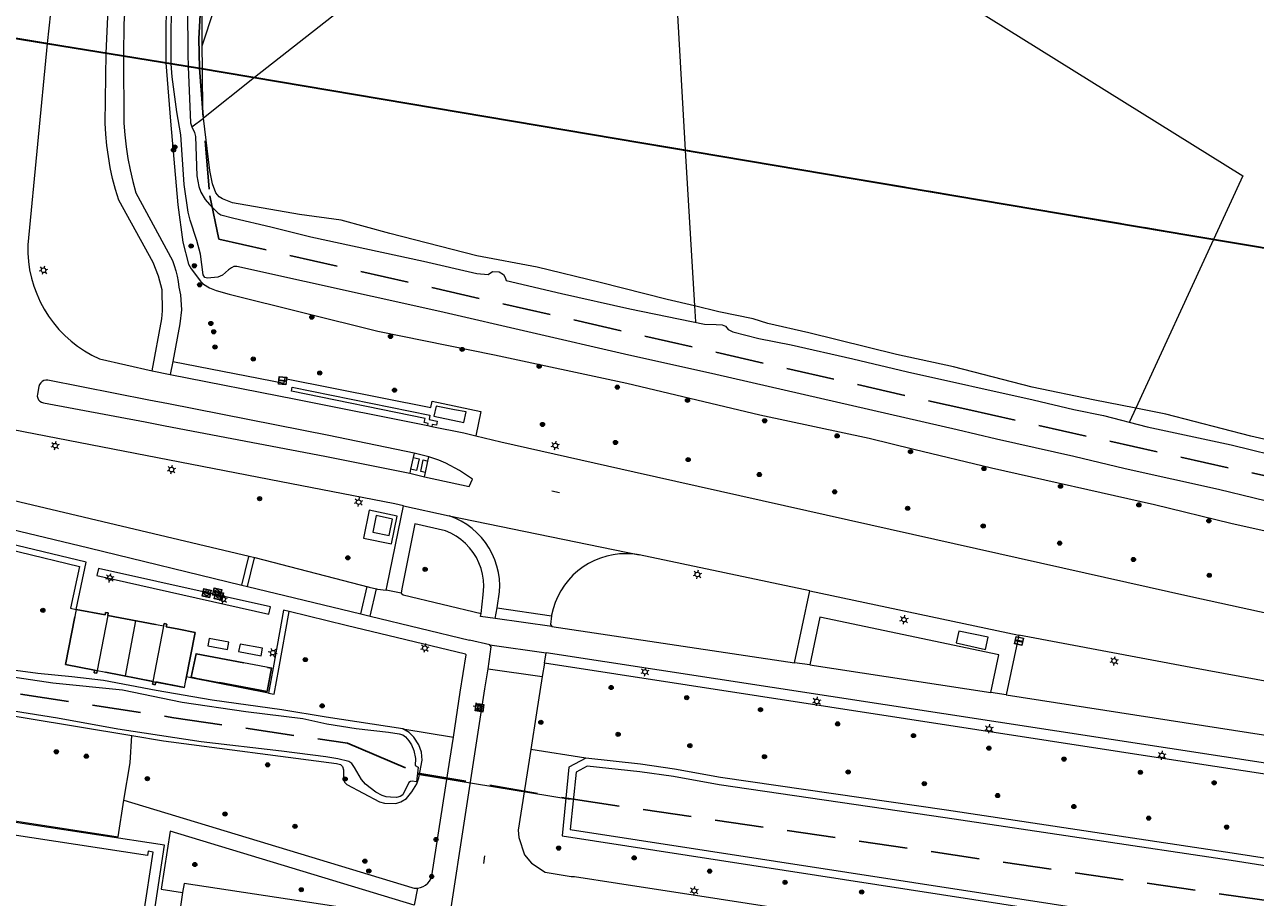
# Model space of a CAD drawing. Header units: metres. Extents: x 89872 to 94585, y 463299 to 469000.
# Tile 125 of 230: x 91347 to 91508, y 465045 to 465159. Entities that reach past the tile are written whole.
import ezdxf
from ezdxf.enums import TextEntityAlignment as Align

# ---------------------------------------------------------------- set-up
doc = ezdxf.new("R2010")
doc.units = ezdxf.units.M
doc.linetypes.add('HIDDEN', pattern=[9.525, 6.35, -3.175])
doc.layers.get('0').update_dxf_attribs({"linetype": 'CONTINUOUS'})
for name, color, linetype, lineweight in [('B-WE-GK-BESCHOEIING-G', 251, 'CONTINUOUS', 13), ('B-WE-GR-BEPLANTING_CULTUUR-G', 251, 'CONTINUOUS', 13), ('B-WE-GR-BOOM-S', 251, 'CONTINUOUS', 13), ('B-WE-IE-TERREINAFSCHEIDING_KUNSTMATIG_HEKWERK-G', 251, 'CONTINUOUS', 13), ('B-WE-KL-ET_LS_OV_LICHTMAST-S', 251, 'CONTINUOUS', 13), ('B-WE-KL-ET_LS_SR_BORD-S', 251, 'CONTINUOUS', 13), ('B-WE-KL-GAS_PUT-S', 251, 'CONTINUOUS', 13), ('B-WE-KW-KUNSTWERK_DUIKER-G', 251, 'CONTINUOUS', 13), ('B-WE-OG-TOPOGRAFIE_BEBOUWING-GV', 251, 'CONTINUOUS', 13), ('B-WE-OG-TOPOGRAFIE_BEBOUWING_ABRI-GV', 251, 'CONTINUOUS', 13), ('B-WE-OG-TOPOGRAFIE_BEBOUWING_LUIFEL-GV', 251, 'CONTINUOUS', 13), ('B-WE-OG-TOPOGRAFIE_HUISNUMMER-T25', 251, 'CONTINUOUS', 13), ('B-WE-OG-TOPOGRAFIE_STRAATNAAM-T18', 251, 'CONTINUOUS', 13), ('B-WE-OG-TOPOGRAFIE_WATER-GV', 251, 'CONTINUOUS', 13), ('B-WE-VH-VERHARDING-GV', 251, 'CONTINUOUS', 13), ('B-WE-VW-PAAL_HALTE-S', 251, 'CONTINUOUS', 13), ('G04', 7, 'gemeentegr', 35), ('K_BALUSTRADE_0', 251, 'CONTINUOUS', 13), ('Percelen', 10, 'HIDDEN', 25)]:
    doc.layers.add(name, color=color, linetype=linetype, lineweight=lineweight)
doc.styles.get("Standard").update_dxf_attribs({"font": 'isocp.shx'})
doc.linetypes.add('gemeentegr', pattern='A,1,-2.25,[1,RTW.shx,S=1.25,R=0,X=0,Y=0],-2.25', length=5.5)

# ---------------------------------------------------------------- blocks, each defined once
blk = doc.blocks.new('Q_BOOM')
for radius in [0.27, 0.18, 0.09]:
    blk.add_circle((0, 0), radius)
blk = doc.blocks.new('Q_GASPUT')
blk.add_lwpolyline([(-0.5, 0.5), (0.5, 0.5), (0.5, -0.5), (-0.5, -0.5)], close=True)
for points in [[(-0.44, 0.46), (0.44, 0.46, -0.414214), (0.46, 0.44), (0.46, -0.44, -0.414214), (0.44, -0.46), (-0.44, -0.46, -0.414214), (-0.46, -0.44), (-0.46, 0.44), (-0.46, 0.44), (-0.46, 0.45), (-0.46, 0.45), (-0.46, 0.45), (-0.46, 0.45), (-0.46, 0.45), (-0.46, 0.45), (-0.46, 0.46), (-0.46, 0.46), (-0.46, 0.46), (-0.45, 0.46), (-0.45, 0.46), (-0.45, 0.46), (-0.45, 0.46), (-0.45, 0.46), (-0.45, 0.46), (-0.44, 0.46), (-0.44, 0.46)], [(-0.34, 0.1, 0.380426), (-0.28, -0.18)], [(-0.01, 0.27, 0.240218), (-0.34, 0.1)], [(-0.19, 0.04, 0.853344), (-0.19, -0.03)], [(0.33, 0.11, 0.240191), (-0.01, 0.27)], [(0.18, -0.03, 0.849746), (0.18, 0.04)], [(0.27, -0.18, 0.380426), (0.33, 0.11)], [(-0.28, -0.18, 0.148452), (0.01, -0.26)], [(0.01, -0.26, 0.131742), (0.27, -0.18)]]:
    blk.add_lwpolyline(points, format="xyb")
for points in [[(-0.19, 0.04), (0.18, 0.04)], [(0.18, -0.03), (-0.19, -0.03)]]:
    blk.add_lwpolyline(points)
blk = doc.blocks.new('Q_LICHTMAST')
for points in [[(-0.26, 0.15), (-0.52, 0.3)], [(0, 0.3), (0, 0.6)], [(0.26, 0.15), (0.52, 0.3)], [(-0.26, -0.15), (-0.52, -0.3)], [(0, -0.3), (0, -0.6)], [(0.26, -0.15), (0.52, -0.3)]]:
    blk.add_lwpolyline(points)
blk.add_circle((0, 0), 0.3)
blk = doc.blocks.new('Q_HALTEPAAL')
for points in [[(-0.5, 0.5), (0.5, 0.5), (0.5, -0.5), (-0.5, -0.5)], [(-0.08, 0.33), (0.07, 0.33), (0.07, -0.33), (-0.08, -0.33)]]:
    blk.add_lwpolyline(points, close=True)
blk.add_lwpolyline([(-0.44, 0.46), (0.44, 0.46, -0.414214), (0.46, 0.44), (0.46, -0.44, -0.414214), (0.44, -0.46), (-0.44, -0.46, -0.414214), (-0.46, -0.44), (-0.46, 0.44), (-0.46, 0.44), (-0.46, 0.45), (-0.46, 0.45), (-0.46, 0.45), (-0.46, 0.45), (-0.46, 0.45), (-0.46, 0.45), (-0.46, 0.46), (-0.46, 0.46), (-0.46, 0.46), (-0.45, 0.46), (-0.45, 0.46), (-0.45, 0.46), (-0.45, 0.46), (-0.45, 0.46), (-0.45, 0.46), (-0.44, 0.46), (-0.44, 0.46)], format="xyb")
blk = doc.blocks.new('Q_STRAATNAAMBORD')
for points in [[(-0.5, 0.5), (0.5, 0.5), (0.5, -0.5), (-0.5, -0.5)], [(-0.37, 0.22), (0.36, 0.22), (0.36, -0.21), (-0.37, -0.21)]]:
    blk.add_lwpolyline(points, close=True)
for points in [[(-0.44, 0.46), (0.44, 0.46, -0.414214), (0.46, 0.44), (0.46, -0.44, -0.414214), (0.44, -0.46), (-0.44, -0.46, -0.414214), (-0.46, -0.44), (-0.46, 0.44), (-0.46, 0.44), (-0.46, 0.45), (-0.46, 0.45), (-0.46, 0.45), (-0.46, 0.45), (-0.46, 0.45), (-0.46, 0.45), (-0.46, 0.46), (-0.46, 0.46), (-0.46, 0.46), (-0.45, 0.46), (-0.45, 0.46), (-0.45, 0.46), (-0.45, 0.46), (-0.45, 0.46), (-0.45, 0.46), (-0.44, 0.46), (-0.44, 0.46)], [(-0.29, 0.16), (0.28, 0.16, -0.414214), (0.3, 0.14), (0.3, -0.13, -0.414214), (0.28, -0.16), (-0.29, -0.16, -0.414214), (-0.31, -0.13), (-0.31, 0.14), (-0.31, 0.14), (-0.31, 0.14), (-0.31, 0.14), (-0.31, 0.15), (-0.31, 0.15), (-0.31, 0.15), (-0.3, 0.15), (-0.3, 0.15), (-0.3, 0.15), (-0.3, 0.16), (-0.3, 0.16), (-0.3, 0.16), (-0.3, 0.16), (-0.29, 0.16), (-0.29, 0.16), (-0.29, 0.16), (-0.29, 0.16), (-0.29, 0.16)]]:
    blk.add_lwpolyline(points, format="xyb")
blk = doc.blocks.new('LDN_BLOK2_AUTOCAD_OD_1_FMEBLOCK33')
at = {"layer": 'B-WE-OG-TOPOGRAFIE_WATER-GV'}
for p, q in [((-1.12, 0.19), (-1.12, 0.19)), ((1.12, -0.18), (1.12, -0.19))]:
    blk.add_line(p, q, dxfattribs=at)

msp = doc.modelspace()

# ---------------------------------------------------------------- linework, layer by layer
at = {"layer": 'B-WE-GK-BESCHOEIING-G'}
for points in [[(91370.42, 465137.48), (91371, 465136.52), (91371.56, 465135.86), (91371.9, 465135.52), (91372.64, 465134.8), (91373.04, 465134.51), (91374.72, 465134.08), (91379.57, 465132.97), (91384.83, 465131.67), (91399.58, 465128.46), (91406.55, 465126.85), (91408.04, 465126.7), (91408.57, 465127.1), (91409.48, 465127.06), (91410.02, 465126.72), (91410.25, 465126.33), (91410.38, 465125.95), (91417.63, 465124.21), (91426.58, 465122.23), (91436.32, 465120.2), (91437.86, 465120.17), (91438.65, 465120.11), (91439.07, 465119.94), (91439.45, 465119.53), (91440.04, 465119.23), (91443.44, 465118.36), (91447.68, 465117.51), (91455.74, 465115.69), (91462.91, 465113.98), (91479.36, 465110.32), (91484.68, 465109.05), (91488.53, 465108.27), (91494.27, 465106.78), (91505.26, 465104.41), (91513.07, 465102.51)], [(91512.93, 465096.3), (91503.58, 465098.59), (91491.38, 465101.27), (91484.68, 465102.9), (91474.55, 465105.15), (91469.42, 465106.37), (91437.83, 465113.63), (91425.87, 465116.3), (91401.71, 465121.86), (91375.14, 465127.77)], [(91750.84, 465006.41), (91751.08, 465007.91), (91750.16, 465011.7), (91748.23, 465012.76), (91694.52, 465020.82), (91657.32, 465026.61), (91640.67, 465029.31), (91635.17, 465029.89), (91609.84, 465034.04), (91607.33, 465033.99), (91592.35, 465036.52), (91575.51, 465039.22), (91569.57, 465039.76), (91556.3, 465042.02), (91539.7, 465044.53), (91534.1, 465045.69), (91523.78, 465047.09), (91505.25, 465049.99), (91467.85, 465055.61), (91438.27, 465059.9), (91432.26, 465060.99), (91427.85, 465061.62), (91420.99, 465062.36), (91419.52, 465061.59)], [(91419.52, 465061.59), (91418.77, 465054.06), (91508.7, 465040.19), (91559.51, 465032.66), (91574.56, 465030.15), (91579.58, 465029.82), (91702.25, 465010.85), (91746.83, 465004.05), (91748.57, 465004.29), (91749.83, 465005.06), (91750.79, 465006.07), (91750.84, 465006.41)]]:
    msp.add_lwpolyline(points, dxfattribs=at)
at = {"layer": 'B-WE-GR-BEPLANTING_CULTUUR-G'}
for p, q in [((91431.3, 465186.69), (91433.8, 465142.98)), ((91350.52, 465156.93), (91350.33, 465156.97)), ((91358.02, 465155.68), (91350.52, 465156.93)), ((91365.86, 465154.43), (91360.31, 465155.34)), ((91366.52, 465154.31), (91365.86, 465154.43)), ((91366.53, 465154.31), (91366.52, 465154.31)), ((91370.64, 465153.63), (91368.77, 465153.94)), ((91377.43, 465152.49), (91370.75, 465147.17)), ((91502.94, 465131.32), (91492.76, 465109.21)), ((91379.87, 465075.22), (91379.27, 465071.91)), ((91396.86, 465067.23), (91403.48, 465066.17)), ((91420.8, 465063.39), (91413.61, 465064.54))]:
    msp.add_line(p, q, dxfattribs=at)
for points in [[(91428.07, 465186.59), (91420.2, 465182.68), (91417.79, 465182.64), (91395.98, 465167.1), (91377.43, 465152.49), (91377.43, 465152.49)], [(91431.3, 465186.69), (91506.77, 465139.64), (91502.94, 465131.32)], [(91370.61, 465156.65), (91376.88, 465175.71), (91373.05, 465176.8)], [(91433.8, 465142.98), (91433.8, 465142.98), (91435.03, 465122.61)], [(91331.45, 465083.43), (91336.1, 465082.74), (91337.35, 465091.21), (91338.7, 465092.32), (91354.53, 465088.5), (91353.38, 465083.03), (91354.11, 465082.88)], [(91354.11, 465082.88), (91355.41, 465089.06), (91338.51, 465093.14)], [(91357.03, 465088.24), (91356.83, 465087.32), (91379.34, 465082.27), (91379.54, 465083.2), (91357.03, 465088.24)], [(91381.99, 465082.59), (91381.26, 465082.77), (91379.87, 465075.22)], [(91379.27, 465071.91), (91380, 465071.78), (91380.61, 465075.09), (91381.99, 465082.59)], [(91360.33, 465057.89), (91361.18, 465062.78), (91361.4, 465066.35)]]:
    msp.add_lwpolyline(points, dxfattribs=at)
at = {"layer": 'B-WE-IE-TERREINAFSCHEIDING_KUNSTMATIG_HEKWERK-G'}
for p, q in [((91369.23, 465146.06), (91370.75, 465147.17)), ((91435.03, 465122.61), (91435.16, 465120.51)), ((91492.76, 465109.21), (91491.94, 465107.43))]:
    msp.add_line(p, q, dxfattribs=at)
msp.add_lwpolyline([(91370.75, 465147.17), (91370.68, 465147.72), (91370.64, 465153.63)], dxfattribs=at)
at = {"layer": 'B-WE-KW-KUNSTWERK_DUIKER-G'}
msp.add_line((91418.77, 465057.98), (91398.76, 465061.28), dxfattribs=at)
at = {"layer": 'B-WE-OG-TOPOGRAFIE_BEBOUWING-GV'}
for p, q in [((91358.24, 465082.08), (91356.84, 465074.88)), ((91361.87, 465081.38), (91360.5, 465074.16)), ((91365.54, 465080.68), (91361.87, 465081.38)), ((91365.54, 465080.68), (91364.14, 465073.46)), ((91356.84, 465074.88), (91360.5, 465074.16)), ((91360.5, 465074.16), (91364.14, 465073.46)), ((91368.04, 465045.81), (91365.33, 465028.08))]:
    msp.add_line(p, q, dxfattribs=at)
for points in [[(91393.36, 465095.18), (91392.94, 465093), (91395.05, 465092.57), (91395.49, 465094.71), (91393.36, 465095.18)], [(91354.11, 465082.88), (91352.72, 465075.67), (91356.84, 465074.88)], [(91358.24, 465082.08), (91358.3, 465082.42), (91357.96, 465082.49), (91357.89, 465082.15), (91354.11, 465082.88)], [(91361.87, 465081.38), (91358.94, 465081.94), (91358.24, 465082.08)], [(91368.54, 465074.04), (91369.67, 465079.87), (91367.53, 465080.28), (91365.89, 465080.61), (91365.95, 465080.95), (91365.61, 465081.02), (91365.54, 465080.68)], [(91379.72, 465075.2), (91369.76, 465077.07), (91369.14, 465074), (91379.1, 465072.13), (91379.72, 465075.2)], [(91364.14, 465073.46), (91368.27, 465072.65), (91368.54, 465074.04)], [(91393.65, 465041.85), (91393.84, 465043.1), (91368.22, 465046.99), (91368.04, 465045.81)]]:
    msp.add_lwpolyline(points, dxfattribs=at)
at = {"layer": 'B-WE-OG-TOPOGRAFIE_BEBOUWING_ABRI-GV'}
for points in [[(91405.15, 465108.72), (91403.61, 465109.02), (91401.2, 465109.5), (91400.92, 465108.19), (91404.86, 465107.34), (91405.15, 465108.72)], [(91473.46, 465079.24), (91469.6, 465080.05), (91469.28, 465078.48), (91473.12, 465077.63), (91473.46, 465079.24)]]:
    msp.add_lwpolyline(points, dxfattribs=at)
at = {"layer": 'B-WE-OG-TOPOGRAFIE_BEBOUWING_LUIFEL-GV'}
for points in [[(91360.29, 465016.5), (91365.67, 465052.01), (91305.46, 465061.16), (91305.28, 465060.07)], [(91358.55, 465016.77), (91362.57, 465042.86), (91362.91, 465042.81), (91364.19, 465051.11), (91363.54, 465051.22), (91363.43, 465050.68), (91305.43, 465059.54), (91305.51, 465060.03), (91305.28, 465060.07)]]:
    msp.add_lwpolyline(points, dxfattribs=at)
at = {"layer": 'B-WE-OG-TOPOGRAFIE_STRAATNAAM-T18'}
for p, q in [((91416.37, 465098.39), (91417.34, 465098.17)), ((91407.45, 465049.61), (91407.6, 465050.6))]:
    msp.add_line(p, q, dxfattribs=at)
at = {"layer": 'B-WE-OG-TOPOGRAFIE_WATER-GV'}
msp.add_line((91365.86, 465154.43), (91365.86, 465154.42), dxfattribs=at)
for points in [[(91371.44, 465186.22), (91371.26, 465186.55), (91370.71, 465186.82), (91369.36, 465186.97), (91368.48, 465186.72), (91368.02, 465186.13), (91367.74, 465183.88), (91366.88, 465174.72), (91365.87, 465162.68), (91365.85, 465157.48), (91365.86, 465154.43)], [(91366.53, 465154.31), (91366.52, 465155.97), (91366.54, 465157.36), (91366.6, 465161.88), (91367.12, 465170.02), (91368.47, 465183.29), (91368.79, 465185.14), (91369.08, 465185.45), (91369.58, 465185.46), (91370.05, 465185.34), (91370.45, 465185.07), (91370.66, 465184.78), (91370.72, 465184.26), (91370.64, 465183.66), (91370.1, 465180.96), (91369.02, 465166.29), (91368.69, 465160.28), (91368.7, 465156.99), (91368.7, 465155.53), (91368.77, 465153.95)], [(91370.61, 465156.65), (91370.6, 465160.01), (91370.41, 465172.66)], [(91365.86, 465154.42), (91366.46, 465146.79), (91367.4, 465135.84), (91368.08, 465130.95), (91368.79, 465128.07), (91369.14, 465127.47), (91370.37, 465125.85), (91370.77, 465125.44), (91371.54, 465124.98), (91372.44, 465124.63), (91374.14, 465124.13), (91393.58, 465119.29), (91408.84, 465116.21), (91426.16, 465112.5), (91443.58, 465108.35), (91457.89, 465105.29), (91463.71, 465103.84), (91473.9, 465101.42), (91495.24, 465096.59), (91505.23, 465094.18), (91520.66, 465090.72)], [(91375.14, 465127.77), (91374.76, 465127.75), (91374.42, 465127.59), (91374.04, 465127.31), (91373.26, 465126.61), (91372.66, 465126.36), (91371.31, 465126.24), (91370.93, 465126.34), (91370.72, 465126.66), (91370.38, 465129.37), (91369.91, 465131.19), (91369.03, 465133.84), (91368.76, 465134.89), (91368.26, 465138.49), (91367.79, 465144.99), (91367.27, 465147.99), (91366.68, 465152.59), (91366.53, 465154.31)], [(91368.77, 465153.94), (91369.08, 465146.58), (91369.23, 465146.06)], [(91370.75, 465147.17), (91370.68, 465147.72), (91370.64, 465153.63)], [(91435.03, 465122.61), (91431.45, 465123.46), (91422.66, 465125.67), (91414.45, 465127.67), (91406.53, 465129.15), (91395.17, 465132.1), (91388.8, 465133.82), (91383.33, 465134.58), (91374.56, 465136.1), (91373.26, 465136.62), (91372.81, 465136.87), (91372.39, 465137.42), (91371.96, 465138.57), (91371.61, 465140.33), (91370.75, 465147.17)], [(91369.23, 465146.06), (91369.6, 465145.31), (91369.71, 465144.79), (91369.91, 465139.63), (91370.17, 465138.24), (91370.42, 465137.48)], [(91492.76, 465109.21), (91487.2, 465110.31), (91479.2, 465111.97), (91468.93, 465114.65), (91461.47, 465116.24), (91449.99, 465119.07), (91444.61, 465120.32), (91442.72, 465120.9), (91438.2, 465121.85), (91435.03, 465122.61)], [(91603.47, 465086.83), (91598.2, 465088.01), (91590.91, 465089.31), (91576.32, 465091.25), (91575.11, 465091.5), (91573.29, 465092.72), (91572.58, 465093.06), (91568.66, 465093.08), (91562.6, 465093.95), (91553.6, 465095.61), (91545.86, 465096.94), (91539.4, 465098.41), (91533.28, 465100.11), (91523.43, 465101.85), (91516.35, 465103.58), (91507.81, 465105.55), (91496.72, 465108.42), (91492.76, 465109.21)], [(91234.99, 464973.93), (91238.39, 464987.7), (91240.95, 465000), (91245.61, 465024.43), (91247.87, 465033.45), (91248.94, 465040.49), (91250.86, 465048.64), (91252.65, 465054.93), (91255.31, 465064.76), (91257.16, 465072.88), (91257.72, 465081.24), (91257.97, 465081.83), (91258.31, 465082.11), (91258.81, 465082.19), (91269.42, 465079.95), (91278.21, 465079.26), (91287.64, 465077.6), (91302.22, 465075.25), (91314.56, 465073.71), (91328.57, 465071.69), (91340.52, 465069.83), (91361.4, 465066.35)], [(91396.86, 465067.23), (91386.81, 465068.75), (91381, 465069.75), (91371.89, 465070.99), (91364.57, 465072.25), (91357.67, 465073.58), (91353.54, 465074.07), (91349.1, 465074.48), (91342.54, 465075.35)], [(91343.43, 465074.38), (91351.07, 465073.28), (91360.18, 465072.34), (91367.98, 465070.74), (91376.3, 465069.53), (91383.75, 465068.6), (91386.9, 465067.88), (91390.74, 465067.3), (91394.96, 465066.82), (91396.39, 465066.61), (91396.84, 465066.46), (91397.21, 465066.21), (91397.65, 465065.66), (91398, 465065.13), (91398.28, 465064.41), (91398.52, 465063.36), (91398.48, 465062.46), (91398.88, 465062.24), (91398.64, 465060.32), (91398.09, 465060.4), (91397.85, 465060.36), (91397.66, 465060.22), (91396.85, 465058.59), (91396.49, 465058.38), (91396.01, 465058.25), (91395.23, 465058.28), (91394.67, 465058.33), (91394.16, 465058.52), (91393.32, 465058.96), (91392.56, 465059.5), (91391.95, 465060.02), (91391.45, 465060.63), (91390.55, 465062.2), (91390.16, 465062.7), (91389.78, 465062.97), (91388.34, 465063.32), (91386.76, 465063.58), (91380.97, 465064.32), (91370.46, 465065.52), (91359.55, 465067.22), (91351.66, 465068.63), (91337.08, 465070.94)], [(91361.4, 465066.35), (91365.53, 465065.66), (91388.16, 465062.72), (91388.71, 465062.57), (91388.96, 465062.32), (91389.1, 465061.89), (91389.08, 465060.68), (91389.22, 465060.25), (91389.54, 465059.94), (91393.81, 465057.7), (91394.47, 465057.53), (91395.92, 465057.48), (91396.61, 465057.68), (91397.34, 465058.14), (91398.04, 465059.01), (91398.67, 465060.05), (91398.97, 465060.83), (91399.37, 465063.13), (91399.29, 465064.2), (91398.95, 465065.15), (91398.28, 465066.16), (91397.69, 465066.77), (91396.86, 465067.23)], [(91420.8, 465063.39), (91418.58, 465062.23), (91417.69, 465053.22), (91508.55, 465039.2), (91558.81, 465031.76), (91563.33, 465031.01)], [(91751.83, 465006.27), (91752.1, 465007.95), (91751.03, 465012.36), (91748.56, 465013.72), (91694.68, 465021.81), (91657.48, 465027.59), (91640.81, 465030.3), (91635.3, 465030.88), (91609.91, 465035.04), (91607.4, 465034.99), (91592.51, 465037.51), (91575.63, 465040.22), (91569.7, 465040.75), (91556.46, 465043.01), (91539.88, 465045.52), (91534.27, 465046.68), (91523.92, 465048.08), (91505.4, 465050.98), (91467.99, 465056.6), (91438.43, 465060.89), (91432.42, 465061.98), (91427.97, 465062.61), (91420.8, 465063.39)]]:
    msp.add_lwpolyline(points, dxfattribs=at)
at = {"layer": 'B-WE-VH-VERHARDING-GV'}
for p, q in [((91351.7, 465169.58), (91350.33, 465156.97)), ((91350.33, 465156.97), (91350.33, 465156.96)), ((91358.02, 465155.68), (91358.02, 465155.71)), ((91360.31, 465155.34), (91360.31, 465155.33)), ((91357.15, 465115.68), (91364.05, 465114.1)), ((91366.74, 465115.32), (91366.41, 465113.63)), ((91364.05, 465114.1), (91366.41, 465113.63)), ((91400.12, 465106.94), (91400.66, 465106.83)), ((91398.21, 465102.78), (91397.88, 465101.22)), ((91398.32, 465103.31), (91398.21, 465102.78)), ((91400.25, 465102.84), (91398.32, 465103.31)), ((91399.82, 465100.79), (91400.13, 465102.3)), ((91400.13, 465102.3), (91400.25, 465102.84)), ((91397.88, 465101.22), (91397.77, 465100.69)), ((91397.77, 465100.69), (91399.7, 465100.25)), ((91399.7, 465100.25), (91399.82, 465100.79)), ((91394.81, 465085.99), (91396.95, 465096.44)), ((91396.95, 465096.44), (91402.92, 465095.12)), ((91402.92, 465095.12), (91427.79, 465090.02)), ((91355.76, 465090.94), (91375.79, 465086.07)), ((91376.73, 465089.85), (91377.47, 465089.69)), ((91377.47, 465089.69), (91392.44, 465085.8)), ((91450.13, 465085.3), (91427.79, 465090.02)), ((91375.79, 465086.07), (91376.51, 465085.89)), ((91376.51, 465085.89), (91391.35, 465082.28)), ((91394.69, 465085.4), (91394.81, 465085.99)), ((91392.44, 465085.8), (91393.39, 465085.58)), ((91392.56, 465082.01), (91393.39, 465085.58)), ((91396.62, 465085), (91394.69, 465085.4)), ((91396.74, 465085.59), (91396.62, 465085)), ((91448.13, 465075.9), (91450.13, 465085.3)), ((91450.13, 465085.3), (91477.49, 465079.52)), ((91408.96, 465081.69), (91409.18, 465083.1)), ((91409.18, 465083.1), (91416.32, 465082.03)), ((91391.35, 465082.28), (91392.56, 465082.01)), ((91392.56, 465082.01), (91405.6, 465078.87)), ((91416.36, 465080.62), (91408.96, 465081.69)), ((91416.36, 465080.62), (91448.13, 465075.9)), ((91477.49, 465079.52), (91475.81, 465071.69)), ((91374.09, 465078.6), (91371.52, 465079.08)), ((91408.25, 465078.23), (91405.6, 465078.87)), ((91408.25, 465078.23), (91415.6, 465077.19)), ((91375.37, 465077.35), (91378.33, 465076.82)), ((91415.39, 465075.86), (91415.6, 465077.19)), ((91563.13, 465054.54), (91415.6, 465077.19)), ((91408.01, 465075.1), (91415.11, 465074.08)), ((91415.39, 465075.86), (91415.11, 465074.08)), ((91450.11, 465075.63), (91448.13, 465075.9)), ((91450.11, 465075.63), (91473.81, 465071.99)), ((91475.81, 465071.69), (91473.81, 465071.99)), ((91475.81, 465071.69), (91563.67, 465058.05)), ((91398.78, 465046.4), (91398.35, 465044.17))]:
    msp.add_line(p, q, dxfattribs=at)
for points in [[(91361.94, 465184.28), (91360.36, 465159.51), (91360.31, 465155.34)], [(91358.02, 465155.71), (91358.28, 465161.4), (91358.43, 465166.09), (91358.96, 465172.39), (91359.6, 465182.27)], [(91350.33, 465156.96), (91347.76, 465130.61), (91347.77, 465129.51), (91347.85, 465128.42), (91348.01, 465127.33), (91348.25, 465126.25), (91348.55, 465125.2), (91348.94, 465124.17), (91349.39, 465123.16), (91349.91, 465122.19), (91350.49, 465121.26), (91351.14, 465120.37), (91351.85, 465119.53), (91352.62, 465118.74), (91353.43, 465118.01), (91354.3, 465117.33), (91355.21, 465116.72), (91356.17, 465116.17), (91357.15, 465115.68)], [(91364.05, 465114.1), (91365.31, 465120.93), (91365.4, 465121.94), (91365.37, 465124.73), (91364.88, 465126.48), (91364.18, 465128.28), (91359.67, 465136.45), (91359.25, 465137.86), (91358.88, 465139.28), (91358.57, 465140.71), (91358.32, 465142.16), (91358.12, 465143.62), (91357.99, 465145.08), (91357.91, 465146.54), (91358.02, 465155.68)], [(91360.31, 465155.33), (91360.36, 465146.52), (91360.47, 465144.98), (91360.64, 465143.45), (91360.87, 465141.92), (91361.16, 465140.41), (91361.5, 465138.9), (91361.91, 465137.42), (91366.73, 465128.56), (91366.95, 465127.88), (91367.14, 465127.18), (91367.31, 465126.48), (91367.44, 465125.78), (91367.54, 465125.06), (91367.74, 465124.04), (91367.91, 465122.08), (91367.68, 465120.28), (91366.74, 465115.32)], [(91366.74, 465115.32), (91381.34, 465112.5), (91381.4, 465113.09), (91400.51, 465109.32), (91400.68, 465110.14), (91407.06, 465108.77), (91406.42, 465105.62)], [(91366.41, 465113.63), (91382.87, 465110.39), (91400.12, 465106.94)], [(91313.14, 465112.15), (91313.03, 465110.96), (91312.24, 465106.43), (91311.44, 465101.66), (91315.13, 465100.75), (91318.01, 465100.05), (91336.49, 465095.58), (91355.76, 465090.94)], [(91316.89, 465111.67), (91316.04, 465106.96), (91316.06, 465106.48), (91316.15, 465106.01), (91316.31, 465105.56), (91316.53, 465105.13), (91316.8, 465104.74), (91317.13, 465104.39), (91317.5, 465104.09), (91317.91, 465103.85), (91318.35, 465103.66), (91376.73, 465089.85)], [(91379.36, 465099.88), (91338.38, 465107.81), (91316.89, 465111.67)], [(91398.32, 465103.31), (91387.19, 465105.65), (91366.21, 465109.77), (91363.63, 465110.27), (91350.41, 465112.87), (91350.14, 465112.89), (91349.88, 465112.84), (91349.65, 465112.72), (91349.46, 465112.54), (91349.32, 465112.31), (91349.24, 465112.06), (91349.04, 465111.05), (91349.02, 465110.79), (91349.08, 465110.54), (91349.19, 465110.32), (91349.37, 465110.13), (91349.58, 465110), (91349.83, 465109.92), (91363.12, 465107.41), (91365.77, 465106.9), (91386.64, 465102.95), (91397.77, 465100.69)], [(91400.12, 465106.94), (91400.18, 465107.21), (91399.64, 465107.33), (91399.76, 465107.87), (91382.29, 465111.44), (91382.39, 465111.97), (91400.41, 465108.29), (91400.3, 465107.75)], [(91400.3, 465107.75), (91401.37, 465107.51), (91401.25, 465106.98), (91400.71, 465107.09), (91400.66, 465106.83)], [(91400.66, 465106.83), (91404.85, 465105.99), (91406.42, 465105.62)], [(91406.42, 465105.62), (91409.7, 465104.83), (91427.13, 465100.88)], [(91398.21, 465102.78), (91398.98, 465102.58), (91398.66, 465101.05), (91397.88, 465101.22)], [(91399.82, 465100.79), (91399.2, 465100.93), (91399.52, 465102.45), (91400.13, 465102.3)], [(91404.29, 465101.04), (91402.5, 465102), (91401.58, 465102.4), (91400.25, 465102.84)], [(91399.7, 465100.25), (91405.55, 465098.98), (91405.96, 465099.92), (91404.29, 465101.04)], [(91427.13, 465100.88), (91500, 465084.55), (91529.74, 465078.05)], [(91396.95, 465096.44), (91395.79, 465096.7), (91379.36, 465099.88)], [(91396.1, 465095.1), (91392.44, 465095.86), (91391.7, 465092.2), (91395.36, 465091.47), (91396.1, 465095.1)], [(91407.09, 465082.36), (91407.39, 465084.78), (91407.45, 465085.93), (91407.4, 465086.71), (91407.29, 465087.48), (91407.09, 465088.23), (91406.82, 465088.96), (91406.48, 465089.67), (91406.06, 465090.33), (91405.59, 465090.95), (91405.05, 465091.51), (91404.46, 465092.02), (91403.82, 465092.47), (91403.13, 465092.84), (91402.42, 465093.15), (91398.44, 465094.08), (91396.74, 465085.59)], [(91409.18, 465083.1), (91409.51, 465085.16), (91409.54, 465086.01), (91409.49, 465086.87), (91409.37, 465087.72), (91409.17, 465088.55), (91408.9, 465089.37), (91408.56, 465090.15), (91408.15, 465090.91), (91407.68, 465091.62), (91407.15, 465092.29), (91406.56, 465092.91), (91405.91, 465093.48), (91405.22, 465093.99), (91404.49, 465094.43), (91403.72, 465094.81), (91402.92, 465095.12)], [(91375.79, 465086.07), (91376.66, 465089.62), (91376.73, 465089.85)], [(91376.51, 465085.89), (91377.4, 465089.44), (91377.47, 465089.69)], [(91427.79, 465090.02), (91426.94, 465090.13), (91426.08, 465090.17), (91425.23, 465090.14), (91424.38, 465090.03), (91423.54, 465089.85), (91422.72, 465089.59), (91421.93, 465089.27), (91421.17, 465088.88), (91420.45, 465088.43), (91419.76, 465087.91), (91419.12, 465087.34), (91418.54, 465086.71), (91418.01, 465086.04), (91417.54, 465085.32), (91417.14, 465084.57), (91416.8, 465083.78), (91416.53, 465082.97), (91416.33, 465082.14), (91416.32, 465082.03)], [(91391.35, 465082.28), (91392.2, 465085.86), (91392.44, 465085.8)], [(91393.39, 465085.58), (91393.53, 465085.52), (91394.69, 465085.4)], [(91396.62, 465085), (91396.91, 465084.78), (91407.09, 465082.36)], [(91405.15, 465076.95), (91405.06, 465077.01), (91389.45, 465080.79), (91381.99, 465082.59)], [(91408.96, 465081.69), (91407.04, 465081.94), (91407.09, 465082.36)], [(91416.32, 465082.03), (91416.19, 465080.91), (91416.36, 465080.62)], [(91473.81, 465071.99), (91474.86, 465076.91), (91451.44, 465081.87), (91450.11, 465075.63)], [(91528.26, 465070.06), (91500, 465075.29), (91477.49, 465079.52)], [(91371.52, 465079.08), (91371.34, 465078.1), (91373.91, 465077.64), (91374.09, 465078.6)], [(91378.33, 465076.82), (91378.49, 465077.79), (91375.55, 465078.33), (91375.37, 465077.35)], [(91408.01, 465075.1), (91408.43, 465077.97), (91408.25, 465078.23)], [(91403.48, 465066.17), (91404.34, 465072.05), (91405.15, 465076.95)], [(91399.72, 465024.55), (91400.47, 465026.23), (91407.59, 465072.46), (91408.01, 465075.1)], [(91574.76, 465051.36), (91500, 465062.81), (91415.39, 465075.86)], [(91379.27, 465071.91), (91369.11, 465073.92), (91368.54, 465074.04)], [(91415.11, 465074.08), (91414.36, 465069.34), (91413.61, 465064.54)], [(91398.78, 465046.4), (91399.15, 465046.46), (91399.51, 465046.59), (91399.83, 465046.78), (91400.12, 465047.03), (91400.36, 465047.32), (91400.55, 465047.65), (91400.67, 465048), (91403.02, 465063.13), (91403.48, 465066.17)], [(91413.61, 465064.54), (91411.97, 465053.96), (91412.04, 465053.01), (91412.79, 465050.76)], [(91365.96, 464945.73), (91306.92, 464954.83), (91319.5, 465036.42), (91299.34, 465039.53), (91302.78, 465061.86), (91359.59, 465053.09), (91360.33, 465057.89)], [(91360.33, 465057.89), (91398.03, 465046.46), (91398.18, 465046.42), (91398.33, 465046.4), (91398.48, 465046.39), (91398.63, 465046.39), (91398.78, 465046.4)], [(91398.35, 465044.17), (91366.39, 465053.86), (91365.21, 465046.24), (91368.04, 465045.81)], [(91412.79, 465050.76), (91413.68, 465049.64), (91415.47, 465048.47), (91418.88, 465047.92), (91419.3, 465047.9), (91424.96, 465047.02), (91438.26, 465044.98), (91500, 465035.43)]]:
    msp.add_lwpolyline(points, dxfattribs=at)
at = {"layer": 'G04', "flags": 128}
msp.add_lwpolyline([(90762.73, 464180.92), (90765.08, 464184.57), (90771, 464193.76), (90771.42, 464193.23), (90806.86, 464250), (90806.89, 464250.06), (90799.19, 464267.98), (90793.57, 464280.07), (90804.61, 464284.92), (90803.81, 464286.83), (90821.67, 464318.03), (90833.48, 464340.07), (90842.17, 464363.91), (90849.47, 464388.53), (90850.9, 464396.71), (90858.13, 464437.99), (90858.63, 464440.87), (90862.59, 464497.94), (90862.85, 464500), (90866.13, 464525.28), (90871.26, 464551.16), (90878.53, 464576.98), (90885.23, 464600.77), (90894.69, 464624.16), (90916.23, 464670.78), (90923.29, 464685), (90927.38, 464693.22), (90938.43, 464709.97), (90941.09, 464714), (90957.05, 464733.72), (90970.68, 464750), (90973.35, 464753.19), (90989.85, 464772.53), (91000, 464782.71), (91044.92, 464827.73), (91063.03, 464849.21), (91079.63, 464871.08), (91092.42, 464893.28), (91103.51, 464916.81), (91112.66, 464940.33), (91120.29, 464963.85), (91127, 464987.97), (91129.8, 465000), (91144.01, 465061.06), (91152.55, 465098.5), (91157.84, 465121.7), (91161.11, 465136.01), (91167.76, 465165.19), (91172.72, 465186.93), (91274.16, 465169.82), (91278.87, 465168.92), (91306.94, 465164.19), (91332.25, 465159.92), (91370.23, 465153.71), (91500, 465131.82), (91556.5, 465122.29), (91557.9, 465122.05), (91558.32, 465121.98), (91922.03, 465060.62), (92000, 465047.63), (92028.58, 465042.86), (92029.05, 465042.78), (92039.59, 465041.01), (92042.01, 465042.88), (92058.73, 465054.97), (92061.16, 465057.23), (92072.52, 465074.55), (92088.57, 465098.55), (92080.98, 465168.59), (92072.15, 465250), (92067.81, 465290.11), (92105.28, 465350.83), (92113.42, 465364.09), (92113.85, 465364.8), (92156.87, 465434.93), (92207.5, 465500), (92230.87, 465530.04), (92308.96, 465565.35), (92325.02, 465572.62), (92358.36, 465534.34), (92375.52, 465545.73), (92376.91, 465547.36), (92384.66, 465556.46), (92397.29, 465571.45), (92416.04, 465593.91), (92432.88, 465613.69), (92464.88, 465651.21), (92497.86, 465688.87), (92500, 465691.18), (92505.83, 465697.44), (92511.57, 465704.12), (92521.66, 465716.37), (92529.98, 465726.8), (92537.61, 465736.36), (92548.59, 465750), (92552.63, 465755.02), (92556.4, 465759.68), (92562.83, 465767.63), (92569.99, 465776.31), (92574, 465780.59), (92577.23, 465784.05), (92588.96, 465795.43), (92608.34, 465813.96), (92622.93, 465827.43), (92631.95, 465835.5), (92640.36, 465842.9), (92646.72, 465848.4), (92649.67, 465851.09), (92655.38, 465856.57), (92659.68, 465860.77), (92669.91, 465871.24), (92675.75, 465876.86), (92679.79, 465880.73), (92688.17, 465888.52), (92695.01, 465895.69), (92697.26, 465898.27), (92704.74, 465907.62), (92710.44, 465915.75), (92715.48, 465923.91), (92725.57, 465940.5), (92746.29, 465971.18), (92753.8, 465982.22), (92759.43, 465990.23), (92765.7, 465998.94), (92766.58, 466000), (92769.21, 466003.16), (92773.77, 466008.49), (92780.83, 466016.17), (92794.83, 466030.97), (92802.6, 466039.51), (92809.88, 466047.53), (92816.37, 466054.82), (92821.82, 466061.33), (92828.63, 466069.34), (92835.93, 466079.06), (92842.64, 466088.4), (92855.4, 466105.33), (92855.71, 466105.42), (92856.2, 466105.49), (92856.59, 466105.48), (92857, 466105.46), (92857.27, 466105.4), (92857.62, 466105.29), (92857.92, 466105.17), (92858.19, 466105.04), (92858.49, 466104.84), (92859.04, 466104.43), (92861.97, 466101.77), (92865.72, 466098.37), (92920.24, 466048.9), (92924.01, 466045.52), (92930.57, 466039.62), (92998.61, 466101.65), (93000, 466102.89), (93005.84, 466108.13), (93030.87, 466090.03), (93065.85, 466064.82), (93102.63, 466038.11), (93109.36, 466033.25), (93110.1, 466034.21), (93158.6, 466000), (93306.23, 465895.87), (93359.76, 465857.43), (93435.05, 465802.05), (93442.08, 465801.87), (93443.29, 465801.84), (93453.92, 465801.63), (93457.86, 465939.66), (93469.43, 465939.2), (93472.19, 465939.09), (93475.38, 465938.96), (93481.54, 465938.72), (93483.27, 465938.65), (93484.14, 465938.62), (93485.57, 465938.1), (93486.41, 465937.57), (93494.85, 465922.09), (93500, 465912.4), (93504.14, 465904.63), (93508.62, 465897.95), (93513.13, 465894.34), (93520.95, 465889.78), (93530.99, 465883.82), (93532.52, 465882.68), (93535.59, 465878.57), (93538.2, 465872.98), (93542.8, 465865.59), (93545.32, 465862.19), (93550.73, 465857.43), (93558, 465851.82), (93581.85, 465842.2), (93589.8, 465836.36), (93596, 465832.33), (93604.6, 465824.42), (93611.17, 465817.58), (93626.65, 465799), (93639.91, 465783.23), (93651.14, 465769.83), (93666.89, 465750), (93670.29, 465745.71), (93684.46, 465727.85), (93694.85, 465714.77), (93712.32, 465692.69), (93728.2, 465671.99), (93747.98, 465645.79), (93761.04, 465629.12), (93766.29, 465628.08), (93771.39, 465626.54), (93776.82, 465625.79), (93788.1, 465624.27), (93792.4, 465621.55), (93838.86, 465642.65), (93852.5, 465660.67), (93875.58, 465691.17), (93878.32, 465694.79), (93890.16, 465710.98), (93902.12, 465728.33), (93905.89, 465733.99), (93916.54, 465750), (93919.18, 465753.96), (93935.19, 465778.88), (93943.9, 465792.43), (93948.65, 465800.04), (93970.06, 465836.53), (93970.54, 465837.4), (93971.35, 465838.89), (93989.07, 465871.24), (93993.85, 465879.98), (94000, 465892.58), (94010.83, 465914.78), (94036.3, 465967.7), (94036.96, 465969.06), (94050.46, 466000), (94053.84, 466007.74), (94056.01, 466013.14), (94057.82, 466017.96), (94071.93, 466055.52), (94073.83, 466060.66), (94078.68, 466074.57), (94085.46, 466094.06), (94093.55, 466118.42), (94094.92, 466122.53), (94102.3, 466146.15), (94103.67, 466150.8), (94110.42, 466174.94), (94113.71, 466186.71), (94121.68, 466216.88), (94125.59, 466232.1), (94127.77, 466240.59), (94129.77, 466250), (94137.96, 466288.64), (94144.53, 466331.52), (94144.93, 466334.98), (94145.41, 466339.09), (94145.82, 466342.66), (94151.43, 466390.75), (94153.23, 466390.7), (94157.6, 466460.9), (94158.98, 466500), (94159.9, 466526.21), (94159.35, 466560.42), (94158.49, 466578.41)], dxfattribs=at)
msp.add_lwpolyline([(90762.73, 464180.92), (90765.08, 464184.57), (90771, 464193.76), (90771.42, 464193.23), (90806.86, 464250), (90806.89, 464250.06), (90799.19, 464267.98), (90793.57, 464280.07), (90804.61, 464284.92), (90803.81, 464286.83), (90821.67, 464318.03), (90833.48, 464340.07), (90842.17, 464363.91), (90849.47, 464388.53), (90850.9, 464396.71), (90858.13, 464437.99), (90858.63, 464440.87), (90862.59, 464497.94), (90862.85, 464500), (90866.13, 464525.28), (90871.26, 464551.16), (90878.53, 464576.98), (90885.23, 464600.77), (90894.69, 464624.16), (90916.23, 464670.78), (90923.29, 464685), (90927.38, 464693.22), (90938.43, 464709.97), (90941.09, 464714), (90957.05, 464733.72), (90970.68, 464750), (90973.35, 464753.19), (90989.85, 464772.53), (91000, 464782.71), (91044.92, 464827.73), (91063.03, 464849.21), (91079.63, 464871.08), (91092.42, 464893.28), (91103.51, 464916.81), (91112.66, 464940.33), (91120.29, 464963.85), (91127, 464987.97), (91129.8, 465000), (91144.01, 465061.06), (91152.55, 465098.5), (91157.84, 465121.7), (91161.11, 465136.01), (91167.76, 465165.19), (91172.72, 465186.93), (91274.16, 465169.82), (91278.87, 465168.92), (91306.94, 465164.19), (91332.25, 465159.92), (91370.23, 465153.71), (91500, 465131.82), (91556.5, 465122.29), (91557.9, 465122.05), (91558.32, 465121.98), (91922.03, 465060.62), (92000, 465047.63), (92028.58, 465042.86), (92029.05, 465042.78), (92039.59, 465041.01), (92042.01, 465042.88), (92058.73, 465054.97), (92061.16, 465057.23), (92072.52, 465074.55), (92088.57, 465098.55), (92080.98, 465168.59), (92072.15, 465250), (92067.81, 465290.11), (92105.28, 465350.83), (92113.42, 465364.09), (92113.85, 465364.8), (92156.87, 465434.93), (92207.5, 465500), (92230.87, 465530.04), (92308.96, 465565.35), (92325.02, 465572.62), (92358.36, 465534.34), (92375.52, 465545.73), (92376.91, 465547.36), (92384.66, 465556.46), (92397.29, 465571.45), (92416.04, 465593.91), (92432.88, 465613.69), (92464.88, 465651.21), (92497.86, 465688.87), (92500, 465691.18), (92505.83, 465697.44), (92511.57, 465704.12), (92521.66, 465716.37), (92529.98, 465726.8), (92537.61, 465736.36), (92548.59, 465750), (92552.63, 465755.02), (92556.4, 465759.68), (92562.83, 465767.63), (92569.99, 465776.31), (92574, 465780.59), (92577.23, 465784.05), (92588.96, 465795.43), (92608.34, 465813.96), (92622.93, 465827.43), (92631.95, 465835.5), (92640.36, 465842.9), (92646.72, 465848.4), (92649.67, 465851.09), (92655.38, 465856.57), (92659.68, 465860.77), (92669.91, 465871.24), (92675.75, 465876.86), (92679.79, 465880.73), (92688.17, 465888.52), (92695.01, 465895.69), (92697.26, 465898.27), (92704.74, 465907.62), (92710.44, 465915.75), (92715.48, 465923.91), (92725.57, 465940.5), (92746.29, 465971.18), (92753.8, 465982.22), (92759.43, 465990.23), (92765.7, 465998.94), (92766.58, 466000), (92769.21, 466003.16), (92773.77, 466008.49), (92780.83, 466016.17), (92794.83, 466030.97), (92802.6, 466039.51), (92809.88, 466047.53), (92816.37, 466054.82), (92821.82, 466061.33), (92828.63, 466069.34), (92835.93, 466079.06), (92842.64, 466088.4), (92855.4, 466105.33), (92855.71, 466105.42), (92856.2, 466105.49), (92856.59, 466105.48), (92857, 466105.46), (92857.27, 466105.4), (92857.62, 466105.29), (92857.92, 466105.17), (92858.19, 466105.04), (92858.49, 466104.84), (92859.04, 466104.43), (92861.97, 466101.77), (92865.72, 466098.37), (92920.24, 466048.9), (92924.01, 466045.52), (92930.57, 466039.62), (92998.61, 466101.65), (93000, 466102.89), (93005.84, 466108.13), (93030.87, 466090.03), (93065.85, 466064.82), (93102.63, 466038.11), (93109.36, 466033.25), (93110.1, 466034.21), (93158.6, 466000), (93306.23, 465895.87), (93359.76, 465857.43), (93435.05, 465802.05), (93442.08, 465801.87), (93443.29, 465801.84), (93453.92, 465801.63), (93457.86, 465939.66), (93469.43, 465939.2), (93472.19, 465939.09), (93475.38, 465938.96), (93481.54, 465938.72), (93483.27, 465938.65), (93484.14, 465938.62), (93485.57, 465938.1), (93486.41, 465937.57), (93494.85, 465922.09), (93500, 465912.4), (93504.14, 465904.63), (93508.62, 465897.95), (93513.13, 465894.34), (93520.95, 465889.78), (93530.99, 465883.82), (93532.52, 465882.68), (93535.59, 465878.57), (93538.2, 465872.98), (93542.8, 465865.59), (93545.32, 465862.19), (93550.73, 465857.43), (93558, 465851.82), (93581.85, 465842.2), (93589.8, 465836.36), (93596, 465832.33), (93604.6, 465824.42), (93611.17, 465817.58), (93626.65, 465799), (93639.91, 465783.23), (93651.14, 465769.83), (93666.89, 465750), (93670.29, 465745.71), (93684.46, 465727.85), (93694.85, 465714.77), (93712.32, 465692.69), (93728.2, 465671.99), (93747.98, 465645.79), (93761.04, 465629.12), (93766.29, 465628.08), (93771.39, 465626.54), (93776.82, 465625.79), (93788.1, 465624.27), (93792.4, 465621.55), (93838.86, 465642.65), (93852.5, 465660.67), (93875.58, 465691.17), (93878.32, 465694.79), (93890.16, 465710.98), (93902.12, 465728.33), (93905.89, 465733.99), (93916.54, 465750), (93919.18, 465753.96), (93935.19, 465778.88), (93943.9, 465792.43), (93948.65, 465800.04), (93970.06, 465836.53), (93970.54, 465837.4), (93971.35, 465838.89), (93989.07, 465871.24), (93993.85, 465879.98), (94000, 465892.58), (94010.83, 465914.78), (94036.3, 465967.7), (94036.96, 465969.06), (94050.46, 466000), (94053.84, 466007.74), (94056.01, 466013.14), (94057.82, 466017.96), (94071.93, 466055.52), (94073.83, 466060.66), (94078.68, 466074.57), (94085.46, 466094.06), (94093.55, 466118.42), (94094.92, 466122.53), (94102.3, 466146.15), (94103.67, 466150.8), (94110.42, 466174.94), (94113.71, 466186.71), (94121.68, 466216.88), (94125.59, 466232.1), (94127.77, 466240.59), (94129.77, 466250), (94137.96, 466288.64), (94144.53, 466331.52), (94144.93, 466334.98), (94145.41, 466339.09), (94145.82, 466342.66), (94151.43, 466390.75), (94153.23, 466390.7), (94157.6, 466460.9), (94158.98, 466500), (94159.9, 466526.21), (94159.35, 466560.42), (94158.49, 466578.41)], dxfattribs=at)
at = {"layer": 'K_BALUSTRADE_0'}
for p, q in [((91370.64, 465153.64), (91370.61, 465156.65)), ((91370.64, 465153.63), (91370.64, 465153.64))]:
    msp.add_line(p, q, dxfattribs=at)
at = {"layer": 'Percelen'}
for p, q in [((91370.23, 465153.71), (91332.25, 465159.92)), ((91556.5, 465122.29), (91370.23, 465153.71))]:
    msp.add_line(p, q, dxfattribs=at)
for points in [[(91370.23, 465153.71), (91370.17, 465157.61), (91371.46, 465180.36), (91372.57, 465184.99)], [(91370.23, 465153.71), (91371.59, 465137.03), (91372.79, 465131.34), (91470.78, 465109.03), (91548.74, 465091.65), (91581.41, 465086.36), (91602.19, 465082.68), (91631.48, 465078.26), (91658.88, 465074), (91696.96, 465068.32), (91736.2, 465062.16), (91776.87, 465056.05), (91780.26, 465055.53)], [(91252.7, 465086.3), (91366.9, 465068.7), (91389.63, 465065.35), (91391.38, 465064.61), (91398.84, 465061.44), (91418.88, 465058.06), (91509.25, 465044.84), (91524.66, 465042.49)], [(91352.72, 465075.67), (91354.11, 465082.88), (91357.89, 465082.15), (91357.96, 465082.49), (91358.3, 465082.42), (91358.24, 465082.08), (91365.54, 465080.68), (91365.61, 465081.02), (91365.95, 465080.95), (91365.89, 465080.61), (91367.53, 465080.28), (91369.67, 465079.87), (91368.27, 465072.65), (91364.51, 465073.39), (91364.44, 465073), (91364.1, 465073.07), (91364.18, 465073.45), (91356.86, 465074.87), (91356.79, 465074.52), (91356.45, 465074.58), (91356.52, 465074.94), (91352.72, 465075.67)], [(91369.16, 465074), (91369.79, 465077.05), (91379.68, 465075.17), (91379.08, 465072.11), (91369.16, 465074)]]:
    msp.add_lwpolyline(points, dxfattribs=at)

# ---------------------------------------------------------------- block references
at = {"layer": 'B-WE-GR-BOOM-S'}
for p, rotation in [((91366.85, 465143.02), 94.88009724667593), ((91367.01, 465143.41), 94.88009724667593), ((91369.15, 465130.45), 104.4884326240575), ((91369.58, 465127.86), 119.9706156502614), ((91370.27, 465125.37), 134.0073506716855), ((91384.94, 465121.13), 166.0199512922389), ((91371.73, 465120.31), 82.6637631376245), ((91372.11, 465119.22), 79.30856737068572), ((91395.24, 465118.61), 168.5810730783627), ((91372.28, 465117.22), 169.083901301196), ((91404.62, 465116.91), 168.5810730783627), ((91377.28, 465115.65), 169.083901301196), ((91414.7, 465114.69), 167.9070506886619), ((91385.98, 465113.83), 168.8331076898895), ((91395.77, 465111.58), 168.8331076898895), ((91424.93, 465111.97), 167.9070506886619), ((91434.11, 465110.25), 166.6340244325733), ((91415.13, 465107.09), 167.2511378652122), ((91444.21, 465107.57), 167.904422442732), ((91453.69, 465105.59), 167.904422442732), ((91424.68, 465104.73), 167.2511378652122), ((91463.29, 465103.53), 165.9961793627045), ((91434.2, 465102.49), 167.3668316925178), ((91443.51, 465100.53), 167.3668316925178), ((91472.9, 465101.31), 166.6688793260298), ((91482.92, 465099), 167.2473828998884), ((91378.11, 465097.37), 169.0510671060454), ((91453.37, 465098.27), 167.3668316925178), ((91462.92, 465096.12), 167.3668316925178), ((91493.18, 465096.56), 167.2473828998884), ((91472.81, 465093.8), 167.3668316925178), ((91502.33, 465094.47), 166.4301260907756), ((91482.81, 465091.55), 167.3668316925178), ((91389.66, 465089.63), 165.4587709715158), ((91492.47, 465089.41), 167.3668316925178), ((91399.77, 465088.13), 78.63167793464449), ((91502.39, 465087.35), 167.6639004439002), ((91349.75, 465082.76), 78.13299529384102), ((91384.09, 465076.31), 79.59846661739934), ((91424.12, 465072.65), 171.2302270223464), ((91434.01, 465071.33), 171.2302270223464), ((91386.3, 465070.25), 170.2291576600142), ((91443.66, 465069.75), 171.2302270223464), ((91414.92, 465068.09), 81.18022397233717), ((91453.75, 465067.89), 171.2302270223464), ((91425.03, 465066.52), 173.7685720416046), ((91463.68, 465066.36), 171.2302270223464), ((91434.42, 465065.04), 169.7496849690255), ((91473.55, 465064.71), 171.2302270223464), ((91351.51, 465064.24), 170.5314457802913), ((91355.44, 465063.66), 170.5314457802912), ((91444.18, 465063.59), 171.7394292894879), ((91483.38, 465063.28), 171.2302270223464), ((91379.16, 465062.53), 172.5928388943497), ((91455.14, 465061.59), 171.7394292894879), ((91493.38, 465061.56), 171.2302270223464), ((91363.42, 465060.72), 80.10303765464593), ((91389.3, 465060.68), 107.4298628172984), ((91465.1, 465060.06), 171.7394292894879), ((91503.03, 465060.18), 171.2875298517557), ((91474.69, 465058.51), 171.4521567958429), ((91484.67, 465057.07), 171.4521567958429), ((91373.58, 465056.09), 163.1354010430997), ((91494.47, 465055.55), 171.4521567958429), ((91382.75, 465054.48), 163.1354010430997), ((91504.66, 465054.38), 171.4521567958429), ((91401.19, 465052.76), 81.20575888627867), ((91417.24, 465051.63), 84.32530923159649), ((91427.13, 465050.35), 171.2296731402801), ((91369.63, 465049.48), 171.3661338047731), ((91391.89, 465049.92), 163.1354010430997), ((91392.4, 465048.64), 163.1354010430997), ((91437.01, 465048.61), 171.2296731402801), ((91400.64, 465047.91), 70.3155091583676), ((91446.88, 465047.15), 171.2296731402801), ((91383.56, 465046.18), 171.3661338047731), ((91456.91, 465045.89), 171.2296731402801)]:
    msp.add_blockref('Q_BOOM', p, dxfattribs=dict(at, rotation=rotation))
at = {"layer": 'B-WE-KL-ET_LS_OV_LICHTMAST-S'}
for p, rotation in [((91349.83, 465127.27), 102.342269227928), ((91351.36, 465104.31), 169.0510671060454), ((91416.8, 465104.32), 167.2511378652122), ((91366.58, 465101.18), 169.0510671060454), ((91391.07, 465096.92), 169.0526602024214), ((91358.51, 465087), 167.3607466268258), ((91435.41, 465087.45), 168.0655949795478), ((91373.33, 465084.21), 167.3607466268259), ((91462.44, 465081.53), 168.0603717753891), ((91379.84, 465077.21), 79.59633441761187), ((91399.74, 465077.81), 166.3825664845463), ((91489.95, 465076.13), 169.3689747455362), ((91428.55, 465074.7), 171.2728088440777), ((91451.03, 465070.83), 171.2302270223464), ((91406.66, 465070.1), 81.24024193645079), ((91473.58, 465067.25), 171.2302270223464), ((91496.2, 465063.76), 171.2302270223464), ((91434.99, 465046.03), 171.3014269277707)]:
    msp.add_blockref('Q_LICHTMAST', p, dxfattribs=dict(at, rotation=rotation))
at = {"layer": 'B-WE-KL-ET_LS_SR_BORD-S', "rotation": 81.24024193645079}
msp.add_blockref('Q_STRAATNAAMBORD', (91406.89, 465070.01), dxfattribs=at)
at = {"layer": 'B-WE-KL-GAS_PUT-S', "rotation": 167.3607466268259}
for p in [(91371.18, 465085.01), (91372.55, 465085.12), (91372.77, 465084.65)]:
    msp.add_blockref('Q_GASPUT', p, dxfattribs=at)
at = {"layer": 'B-WE-OG-TOPOGRAFIE_WATER-GV'}
msp.add_blockref('LDN_BLOK2_AUTOCAD_OD_1_FMEBLOCK33', (91367.65, 465154.13), dxfattribs=at)
at = {"layer": 'B-WE-VW-PAAL_HALTE-S'}
for p, rotation in [((91381.12, 465112.82), 83.72365939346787), ((91477.49, 465078.75), 77.87273539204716)]:
    msp.add_blockref('Q_HALTEPAAL', p, dxfattribs=dict(at, rotation=rotation))

# ---------------------------------------------------------------- texts
at = {"layer": 'B-WE-OG-TOPOGRAFIE_HUISNUMMER-T25'}
for s, rotation, p in [('8', -11, (91356.1, 465079.95)), ('6', -10.8, (91359.27, 465079.33)), ('4', -10.8, (91363.3, 465078.56)), ('2', -10.7, (91366.79, 465077.87))]:
    msp.add_text(s, height=0.0025, rotation=rotation, dxfattribs=at).set_placement(p, align=Align.MIDDLE)
at = {"layer": 'B-WE-OG-TOPOGRAFIE_STRAATNAAM-T18'}
for s, rotation, p in [('Wassenaarseweg', 347.5209, (91416.37, 465098.39)), ('Niels Bohrweg', 81.3105, (91407.45, 465049.61))]:
    msp.add_text(s, height=0.005, rotation=rotation, dxfattribs=at).set_placement(p, align=Align.MIDDLE)

doc.saveas('drawing.dxf')
